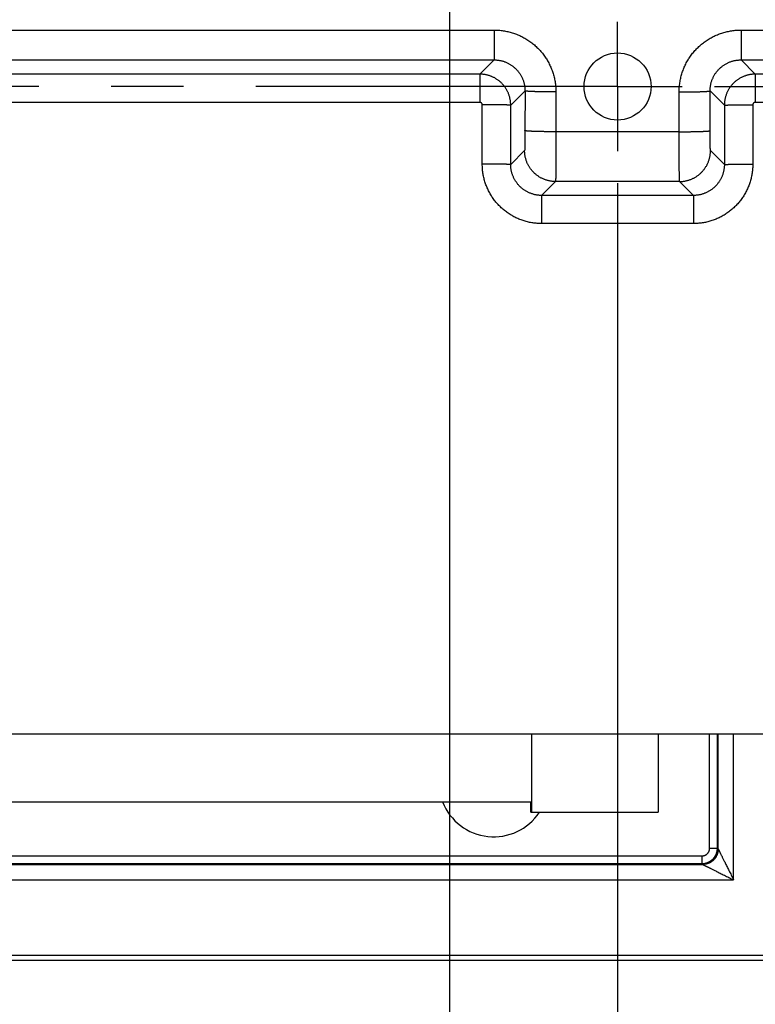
# Model space of a CAD drawing. Header units: inches. Extents: x 0 to 34, y 0 to 22.
# Tile 19 of 126: x 14.4 to 15.8, y 9.3 to 11.2. Entities that reach past the tile are written whole.
import ezdxf

# ---------------------------------------------------------------- set-up
doc = ezdxf.new("R2010")
doc.units = ezdxf.units.IN
doc.header["$LTSCALE"] = 1.87
doc.header["$MEASUREMENT"] = 0
doc.linetypes.add('CENTER', pattern=[0.6, 0.375, -0.075, 0.075, -0.075])
doc.layers.get('0').update_dxf_attribs({"linetype": 'CONTINUOUS'})
doc.layers.add('DEFAULT_1', color=7, linetype='CENTER')
doc.layers.add('DIMENSIONS', color=7, linetype='CONTINUOUS')
doc.styles.get("Standard").update_dxf_attribs({"font": 'txt', "width": 0.8})
doc.dimstyles.new('DIMSTYLE_1', dxfattribs={"dimtxt": 0.125, "dimasz": 0.18, "dimexe": 0.18, "dimexo": 0.0625, "dimgap": 0.09, "dimtad": 0, "dimtih": 1, "dimtoh": 1, "dimdec": 3, "dimzin": 4, "dimdsep": 46, "dimtxsty": 'STANDARD', "dimblk": '_FILLED', "dimblk1": '_FILLED', "dimblk2": '_FILLED', "dimcen": 0.09, "dimadec": 0, "dimazin": 0, "dimtp": 0.01, "dimtm": 0.01, "dimtfac": 1, "dimtdec": 3, "dimtofl": 0, "dimtmove": 0, "dimatfit": 3, "dimldrblk": '_FILLED', "dimfxl": 1, "dimtolj": 1, "dimtzin": 4, "dimarcsym": 0})

# ---------------------------------------------------------------- blocks, each defined once
blk = doc.blocks.new('*D4')
at = {"layer": 'DIMENSIONS', "color": 2, "linetype": 'CONTINUOUS'}
blk.add_line((16.2692, 10.8913), (16.2692, 8.6607), dxfattribs=at)
at = {"layer": 'DIMENSIONS', "color": 2, "linetype": 'CONTINUOUS', "width": 0.8}
for s, p in [(']', (16.3317, 8.4982)), ('88.11', (16.3317, 7.9982)), ('[', (16.3317, 7.8982)), ('3.469', (16.3317, 7.2732))]:
    blk.add_text(s, height=0.125, rotation=90, dxfattribs=at).set_placement(p)
blk = doc.blocks.new('_FILLED')
at = {"color": 0, "linetype": 'BYBLOCK'}
blk.add_solid([(0, 0), (-1, 0.174), (-1, -0.174)], dxfattribs=at)
blk = doc.blocks.new('*D10')
at = {"layer": 'DIMENSIONS', "color": 2, "linetype": 'CONTINUOUS'}
blk.add_line((15.5247, 10.8537), (15.5247, 8.6607), dxfattribs=at)
at = {"layer": 'DIMENSIONS', "color": 2, "linetype": 'CONTINUOUS', "width": 0.8}
for s, p in [(']', (15.5872, 8.4982)), ('69.2', (15.5872, 8.0982)), ('[', (15.5872, 7.9982)), ('2.724', (15.5872, 7.3732))]:
    blk.add_text(s, height=0.125, rotation=90, dxfattribs=at).set_placement(p)
blk = doc.blocks.new('*D11')
at = {"layer": 'DIMENSIONS', "color": 2, "linetype": 'CONTINUOUS'}
blk.add_line((15.199, 11.5307), (15.199, 8.6607), dxfattribs=at)
at = {"layer": 'DIMENSIONS', "color": 2, "linetype": 'CONTINUOUS', "width": 0.8}
for s, p in [(']', (15.2615, 8.4982)), ('60.93', (15.2615, 7.9982)), ('[', (15.2615, 7.8982)), ('2.399', (15.2615, 7.2732))]:
    blk.add_text(s, height=0.125, rotation=90, dxfattribs=at).set_placement(p)
blk = doc.blocks.new('*D20')
at = {"layer": 'DIMENSIONS', "color": 2, "linetype": 'CONTINUOUS'}
blk.add_line((15.7123, 11.0413), (16.9567, 11.0413), dxfattribs=at)
at = {"layer": 'DIMENSIONS', "color": 2, "linetype": 'CONTINUOUS', "width": 0.8}
for s, p in [('[', (17.6442, 10.9788)), (']', (18.3442, 10.9788)), ('7.926', (17.0192, 10.9788)), ('201.32', (17.7442, 10.9788))]:
    blk.add_text(s, height=0.125, dxfattribs=at).set_placement(p)

msp = doc.modelspace()

# ---------------------------------------------------------------- linework, layer by layer
at = {"color": 7, "linetype": 'CONTINUOUS'}
for p, q in [((13.784, 11.1508), (15.2853, 11.1508)), ((15.2853, 11.1508), (15.2853, 11.0929)), ((15.764, 11.1508), (16.1078, 11.1508)), ((15.764, 11.1508), (15.764, 11.0929)), ((13.784, 11.0929), (15.2853, 11.0929)), ((15.2853, 11.0929), (15.2577, 11.0652)), ((15.764, 11.0929), (16.1078, 11.0929)), ((15.764, 11.0929), (15.7917, 11.0652)), ((15.2577, 11.0652), (13.8117, 11.0652)), ((15.2577, 11.0652), (15.2577, 11.0106)), ((16.0802, 11.0652), (15.7917, 11.0652)), ((15.7917, 11.0652), (15.7917, 11.0106)), ((15.3453, 11.0328), (15.3177, 11.0052)), ((15.3453, 11.0328), (15.3452, 10.9557)), ((15.7041, 11.0328), (15.7317, 11.0052)), ((15.7041, 10.9557), (15.7041, 11.0328)), ((15.4053, 11.0308), (15.4052, 10.9536)), ((15.6441, 10.9536), (15.6441, 11.0308)), ((15.2577, 11.0106), (13.8117, 11.0106)), ((15.2625, 10.8907), (15.2625, 11.0057)), ((15.3176, 10.8902), (15.3177, 11.0052)), ((15.7317, 11.0052), (15.7317, 10.8902)), ((15.7868, 11.0057), (15.7868, 10.8907)), ((16.0802, 11.0106), (15.7917, 11.0106)), ((15.6441, 10.9536), (15.4052, 10.9536)), ((15.3445, 10.9171), (15.3176, 10.8902)), ((15.7317, 10.8902), (15.7048, 10.9171)), ((15.4045, 10.8571), (15.3776, 10.8302)), ((15.6448, 10.8571), (15.4045, 10.8571)), ((15.6717, 10.8302), (15.6448, 10.8571)), ((15.6717, 10.8302), (15.3776, 10.8302)), ((15.3776, 10.8302), (15.3776, 10.7756)), ((15.6717, 10.8302), (15.6717, 10.7756)), ((15.6717, 10.7756), (15.3776, 10.7756)), ((12.9932, 9.7864), (16.0762, 9.7864)), ((15.3577, 9.7864), (15.3577, 9.6343)), ((15.6037, 9.7864), (15.6037, 9.6343)), ((15.7032, 9.5647), (15.7032, 9.7864)), ((15.7182, 9.5647), (15.7182, 9.7864)), ((15.7197, 9.5632), (15.7197, 9.7864)), ((15.7497, 9.5032), (15.7497, 9.7864)), ((13.7127, 9.6543), (15.3567, 9.6543)), ((15.3567, 9.6343), (15.3567, 9.6543)), ((15.3567, 9.6343), (15.6037, 9.6343)), ((15.7032, 9.5647), (15.7182, 9.5647)), ((15.7182, 9.5647), (15.7197, 9.5632)), ((13.3812, 9.5497), (15.6882, 9.5497)), ((15.6882, 9.5497), (15.6882, 9.5347)), ((13.3796, 9.5332), (15.6898, 9.5332)), ((13.3812, 9.5347), (15.6882, 9.5347)), ((15.6882, 9.5347), (15.6898, 9.5332)), ((13.3196, 9.5032), (15.7497, 9.5032)), ((12.9992, 9.3574), (16.0702, 9.3574)), ((12.9992, 9.3474), (16.0702, 9.3474))]:
    msp.add_line(p, q, dxfattribs=at)
msp.add_circle((15.5247, 11.0413), 0.065, dxfattribs=at)
msp.add_arc((15.2847, 9.6933), 0.1065, 201.4837, 326.3521, dxfattribs=at)
for points, knots in [([(15.2853, 11.1508), (15.2868, 11.1508), (15.2898, 11.1508), (15.2943, 11.1505), (15.2988, 11.1501), (15.3032, 11.1495), (15.3076, 11.1487), (15.312, 11.1478), (15.3164, 11.1468), (15.3207, 11.1455), (15.3249, 11.1441), (15.3291, 11.1426), (15.3333, 11.1408), (15.3374, 11.139), (15.3414, 11.1369), (15.3453, 11.1348), (15.3491, 11.1325), (15.3529, 11.13), (15.3566, 11.1274), (15.3601, 11.1247), (15.3636, 11.1218), (15.3669, 11.1188), (15.3701, 11.1157), (15.3733, 11.1125), (15.3763, 11.1091), (15.3791, 11.1057), (15.3818, 11.1021), (15.3844, 11.0984), (15.3869, 11.0947), (15.3892, 11.0908), (15.3914, 11.0869), (15.3934, 11.0829), (15.3953, 11.0788), (15.397, 11.0747), (15.3986, 11.0705), (15.4, 11.0662), (15.4012, 11.0619), (15.4023, 11.0575), (15.4032, 11.0531), (15.404, 11.0487), (15.4045, 11.0442), (15.405, 11.0397), (15.4052, 11.0352), (15.4053, 11.0322), (15.4053, 11.0308)], [0, 0, 0, 0, 0.023715, 0.047476, 0.071263, 0.095061, 0.118854, 0.142639, 0.166428, 0.190229, 0.214033, 0.237832, 0.261625, 0.285416, 0.309207, 0.333, 0.356797, 0.380594, 0.404392, 0.42819, 0.451993, 0.475799, 0.499605, 0.523408, 0.547214, 0.571026, 0.594843, 0.61866, 0.642475, 0.666293, 0.690118, 0.713945, 0.737771, 0.761596, 0.785429, 0.809274, 0.833122, 0.856964, 0.880804, 0.90465, 0.928501, 0.952349, 0.976185, 1, 1, 1, 1]), ([(15.6441, 11.0308), (15.6441, 11.0322), (15.6442, 11.0352), (15.6444, 11.0397), (15.6448, 11.0442), (15.6454, 11.0486), (15.6462, 11.0531), (15.6471, 11.0575), (15.6481, 11.0618), (15.6494, 11.0662), (15.6508, 11.0704), (15.6523, 11.0746), (15.6541, 11.0788), (15.6559, 11.0829), (15.658, 11.0869), (15.6601, 11.0908), (15.6624, 11.0947), (15.6649, 11.0984), (15.6675, 11.1021), (15.6702, 11.1057), (15.6731, 11.1091), (15.6761, 11.1125), (15.6792, 11.1157), (15.6824, 11.1188), (15.6858, 11.1218), (15.6892, 11.1247), (15.6928, 11.1274), (15.6964, 11.13), (15.7002, 11.1324), (15.704, 11.1348), (15.708, 11.1369), (15.712, 11.139), (15.716, 11.1408), (15.7202, 11.1425), (15.7244, 11.1441), (15.7287, 11.1455), (15.733, 11.1467), (15.7373, 11.1478), (15.7417, 11.1487), (15.7461, 11.1495), (15.7506, 11.1501), (15.7551, 11.1505), (15.7595, 11.1508), (15.7625, 11.1508), (15.764, 11.1508)], [0, 0, 0, 0, 0.023768, 0.04758, 0.071417, 0.095264, 0.119105, 0.142936, 0.16677, 0.190614, 0.214459, 0.238296, 0.262125, 0.285949, 0.309771, 0.333591, 0.357411, 0.381228, 0.405043, 0.428855, 0.452666, 0.476478, 0.500285, 0.524087, 0.547887, 0.57169, 0.595494, 0.619294, 0.643089, 0.666883, 0.69068, 0.714477, 0.738269, 0.762058, 0.785853, 0.809657, 0.833462, 0.857259, 0.881053, 0.90485, 0.928652, 0.95245, 0.976235, 1, 1, 1, 1]), ([(15.2853, 11.0929), (15.2862, 11.0929), (15.288, 11.0929), (15.2906, 11.0927), (15.2932, 11.0924), (15.2957, 11.092), (15.2983, 11.0915), (15.3009, 11.0909), (15.3034, 11.0902), (15.3058, 11.0893), (15.3083, 11.0884), (15.3107, 11.0873), (15.313, 11.0862), (15.3153, 11.0849), (15.3175, 11.0836), (15.3197, 11.0821), (15.3218, 11.0806), (15.3238, 11.0789), (15.3258, 11.0772), (15.3277, 11.0754), (15.3295, 11.0735), (15.3312, 11.0715), (15.3329, 11.0695), (15.3344, 11.0674), (15.3359, 11.0652), (15.3372, 11.063), (15.3385, 11.0607), (15.3397, 11.0583), (15.3407, 11.0559), (15.3417, 11.0535), (15.3425, 11.051), (15.3432, 11.0485), (15.3439, 11.0459), (15.3444, 11.0433), (15.3448, 11.0407), (15.3451, 11.0381), (15.3452, 11.0355), (15.3453, 11.0337), (15.3453, 11.0328)], [0, 0, 0, 0, 0.027729, 0.055453, 0.083171, 0.110884, 0.138592, 0.166298, 0.194002, 0.221704, 0.249405, 0.277107, 0.304809, 0.332514, 0.360222, 0.387936, 0.415654, 0.44338, 0.471112, 0.498852, 0.526601, 0.554359, 0.582127, 0.609906, 0.637696, 0.665497, 0.693309, 0.721133, 0.748969, 0.776817, 0.804677, 0.832549, 0.860432, 0.888325, 0.916227, 0.944141, 0.972065, 1, 1, 1, 1]), ([(15.7041, 11.0328), (15.7041, 11.0337), (15.7041, 11.0355), (15.7043, 11.0381), (15.7046, 11.0407), (15.705, 11.0433), (15.7055, 11.0459), (15.7061, 11.0485), (15.7068, 11.051), (15.7077, 11.0535), (15.7086, 11.0559), (15.7097, 11.0583), (15.7109, 11.0607), (15.7121, 11.063), (15.7135, 11.0652), (15.7149, 11.0674), (15.7165, 11.0695), (15.7181, 11.0715), (15.7198, 11.0735), (15.7217, 11.0754), (15.7235, 11.0772), (15.7255, 11.0789), (15.7275, 11.0806), (15.7297, 11.0821), (15.7318, 11.0836), (15.7341, 11.0849), (15.7364, 11.0862), (15.7387, 11.0873), (15.7411, 11.0884), (15.7435, 11.0893), (15.746, 11.0902), (15.7485, 11.0909), (15.751, 11.0915), (15.7536, 11.092), (15.7562, 11.0924), (15.7588, 11.0927), (15.7614, 11.0929), (15.7631, 11.0929), (15.764, 11.0929)], [0, 0, 0, 0, 0.027933, 0.055858, 0.083772, 0.111675, 0.139568, 0.167451, 0.195323, 0.223183, 0.251031, 0.278867, 0.306692, 0.334504, 0.362305, 0.390094, 0.417873, 0.445641, 0.4734, 0.501148, 0.528889, 0.556621, 0.584346, 0.612065, 0.639778, 0.667487, 0.695192, 0.722894, 0.750595, 0.778296, 0.805999, 0.833703, 0.861408, 0.889117, 0.916828, 0.944545, 0.972269, 1, 1, 1, 1]), ([(15.3177, 11.0052), (15.3177, 11.0061), (15.3176, 11.0079), (15.3174, 11.0105), (15.3172, 11.0131), (15.3168, 11.0157), (15.3162, 11.0182), (15.3156, 11.0208), (15.3149, 11.0233), (15.314, 11.0258), (15.3131, 11.0282), (15.312, 11.0306), (15.3109, 11.0329), (15.3096, 11.0352), (15.3083, 11.0375), (15.3068, 11.0397), (15.3053, 11.0418), (15.3036, 11.0438), (15.3019, 11.0458), (15.3001, 11.0477), (15.2982, 11.0495), (15.2962, 11.0512), (15.2942, 11.0528), (15.2921, 11.0544), (15.2899, 11.0558), (15.2877, 11.0572), (15.2854, 11.0585), (15.283, 11.0596), (15.2806, 11.0607), (15.2782, 11.0616), (15.2757, 11.0625), (15.2732, 11.0632), (15.2706, 11.0638), (15.2681, 11.0643), (15.2655, 11.0647), (15.2629, 11.065), (15.2603, 11.0652), (15.2585, 11.0652), (15.2577, 11.0652)], [0, 0, 0, 0, 0.02778, 0.055558, 0.083335, 0.111114, 0.1389, 0.166692, 0.194484, 0.222275, 0.250069, 0.277865, 0.305657, 0.333434, 0.361201, 0.388969, 0.416741, 0.444508, 0.472267, 0.50002, 0.527772, 0.555531, 0.583303, 0.611083, 0.638861, 0.666637, 0.694419, 0.722212, 0.750006, 0.777795, 0.80558, 0.833369, 0.861157, 0.888934, 0.916702, 0.944465, 0.97223, 1, 1, 1, 1]), ([(15.7917, 11.0652), (15.7908, 11.0652), (15.7891, 11.0652), (15.7865, 11.065), (15.7839, 11.0647), (15.7813, 11.0643), (15.7787, 11.0638), (15.7762, 11.0632), (15.7736, 11.0625), (15.7712, 11.0616), (15.7687, 11.0607), (15.7663, 11.0596), (15.764, 11.0585), (15.7617, 11.0572), (15.7594, 11.0558), (15.7573, 11.0544), (15.7552, 11.0528), (15.7531, 11.0512), (15.7512, 11.0495), (15.7493, 11.0477), (15.7475, 11.0458), (15.7457, 11.0438), (15.7441, 11.0418), (15.7425, 11.0397), (15.7411, 11.0375), (15.7397, 11.0352), (15.7385, 11.0329), (15.7373, 11.0306), (15.7363, 11.0282), (15.7353, 11.0258), (15.7345, 11.0233), (15.7337, 11.0208), (15.7331, 11.0182), (15.7326, 11.0157), (15.7322, 11.0131), (15.7319, 11.0105), (15.7317, 11.0079), (15.7317, 11.0061), (15.7317, 11.0052)], [0, 0, 0, 0, 0.027779, 0.055557, 0.083333, 0.111112, 0.138897, 0.166689, 0.194482, 0.222272, 0.250065, 0.277861, 0.305653, 0.33343, 0.361197, 0.388965, 0.416736, 0.444503, 0.472262, 0.500015, 0.527767, 0.555526, 0.583298, 0.611079, 0.638857, 0.666633, 0.694415, 0.722208, 0.750002, 0.777791, 0.805577, 0.833366, 0.861154, 0.888932, 0.9167, 0.944464, 0.97223, 1, 1, 1, 1]), ([(15.4053, 11.0308), (15.4044, 11.0308), (15.4026, 11.0308), (15.3999, 11.0308), (15.3973, 11.0308), (15.3947, 11.0308), (15.3921, 11.0308), (15.3895, 11.0308), (15.3869, 11.0309), (15.3844, 11.0309), (15.3819, 11.0309), (15.3795, 11.031), (15.3771, 11.031), (15.3748, 11.0311), (15.3725, 11.0311), (15.3704, 11.0312), (15.3682, 11.0312), (15.3662, 11.0313), (15.3642, 11.0313), (15.3623, 11.0314), (15.3605, 11.0315), (15.3588, 11.0316), (15.3571, 11.0316), (15.3556, 11.0317), (15.3541, 11.0318), (15.3528, 11.0319), (15.3516, 11.0319), (15.3504, 11.032), (15.3494, 11.0321), (15.3485, 11.0322), (15.3477, 11.0323), (15.347, 11.0324), (15.3464, 11.0325), (15.346, 11.0326), (15.3456, 11.0326), (15.3454, 11.0327), (15.3453, 11.0328), (15.3453, 11.0328)], [0, 0, 0, 0, 0.044282, 0.088476, 0.132497, 0.176257, 0.21967, 0.262652, 0.305117, 0.346981, 0.388164, 0.428583, 0.468159, 0.506814, 0.544473, 0.581062, 0.616507, 0.650741, 0.683696, 0.715306, 0.745511, 0.774251, 0.801469, 0.827114, 0.851133, 0.873482, 0.894117, 0.912998, 0.93009, 0.94536, 0.958782, 0.970332, 0.979995, 0.987761, 0.993637, 0.997661, 1, 1, 1, 1]), ([(15.6441, 11.0308), (15.645, 11.0308), (15.6468, 11.0308), (15.6494, 11.0308), (15.6521, 11.0308), (15.6547, 11.0308), (15.6573, 11.0308), (15.6599, 11.0308), (15.6624, 11.0309), (15.6649, 11.0309), (15.6674, 11.0309), (15.6698, 11.031), (15.6722, 11.031), (15.6745, 11.0311), (15.6768, 11.0311), (15.679, 11.0312), (15.6811, 11.0312), (15.6832, 11.0313), (15.6852, 11.0313), (15.6871, 11.0314), (15.6889, 11.0315), (15.6906, 11.0316), (15.6922, 11.0316), (15.6938, 11.0317), (15.6952, 11.0318), (15.6966, 11.0319), (15.6978, 11.0319), (15.6989, 11.032), (15.7, 11.0321), (15.7009, 11.0322), (15.7017, 11.0323), (15.7024, 11.0324), (15.7029, 11.0325), (15.7034, 11.0326), (15.7037, 11.0326), (15.704, 11.0327), (15.7041, 11.0328), (15.7041, 11.0328)], [0, 0, 0, 0, 0.044282, 0.088477, 0.132497, 0.176258, 0.219671, 0.262653, 0.305118, 0.346983, 0.388165, 0.428584, 0.46816, 0.506816, 0.544475, 0.581063, 0.616509, 0.650743, 0.683697, 0.715308, 0.745513, 0.774252, 0.801471, 0.827115, 0.851134, 0.873483, 0.894118, 0.912999, 0.930091, 0.945361, 0.958782, 0.970333, 0.979995, 0.987762, 0.993637, 0.997661, 1, 1, 1, 1]), ([(15.2625, 11.0057), (15.2625, 11.0058), (15.2625, 11.0061), (15.2625, 11.0065), (15.2624, 11.0069), (15.2623, 11.0073), (15.2621, 11.0077), (15.262, 11.008), (15.2618, 11.0084), (15.2615, 11.0087), (15.2613, 11.009), (15.261, 11.0093), (15.2607, 11.0096), (15.2603, 11.0098), (15.26, 11.01), (15.2596, 11.0102), (15.2592, 11.0103), (15.2589, 11.0105), (15.2585, 11.0105), (15.2581, 11.0106), (15.2578, 11.0106), (15.2577, 11.0106)], [0, 0, 0, 0, 0.052119, 0.10459, 0.157285, 0.210086, 0.262873, 0.315585, 0.368264, 0.420963, 0.473683, 0.526408, 0.579125, 0.631816, 0.684485, 0.737185, 0.789964, 0.842756, 0.895441, 0.947898, 1, 1, 1, 1]), ([(15.3177, 11.0052), (15.3176, 11.0053), (15.3175, 11.0053), (15.3173, 11.0053), (15.317, 11.0053), (15.3165, 11.0053), (15.316, 11.0053), (15.3153, 11.0054), (15.3145, 11.0054), (15.3136, 11.0054), (15.3126, 11.0054), (15.3115, 11.0054), (15.3103, 11.0055), (15.309, 11.0055), (15.3076, 11.0055), (15.3062, 11.0055), (15.3046, 11.0055), (15.3029, 11.0056), (15.3011, 11.0056), (15.2993, 11.0056), (15.2974, 11.0056), (15.2954, 11.0056), (15.2934, 11.0056), (15.2912, 11.0056), (15.2891, 11.0057), (15.2868, 11.0057), (15.2846, 11.0057), (15.2822, 11.0057), (15.2799, 11.0057), (15.2775, 11.0057), (15.275, 11.0057), (15.2726, 11.0057), (15.2701, 11.0057), (15.2676, 11.0057), (15.2651, 11.0057), (15.2634, 11.0057), (15.2625, 11.0057)], [0, 0, 0, 0, 0.001883, 0.005826, 0.011837, 0.019907, 0.030019, 0.042155, 0.056288, 0.07239, 0.090427, 0.110362, 0.132153, 0.155755, 0.181118, 0.20819, 0.236914, 0.26723, 0.299075, 0.332383, 0.367084, 0.403106, 0.440373, 0.478808, 0.51833, 0.558858, 0.600306, 0.642587, 0.685615, 0.729299, 0.773547, 0.818268, 0.863368, 0.908753, 0.954329, 1, 1, 1, 1]), ([(15.7317, 11.0052), (15.7317, 11.0053), (15.7318, 11.0053), (15.7321, 11.0053), (15.7324, 11.0053), (15.7328, 11.0053), (15.7334, 11.0053), (15.7341, 11.0054), (15.7348, 11.0054), (15.7357, 11.0054), (15.7367, 11.0054), (15.7378, 11.0054), (15.739, 11.0055), (15.7403, 11.0055), (15.7417, 11.0055), (15.7432, 11.0055), (15.7448, 11.0055), (15.7465, 11.0056), (15.7482, 11.0056), (15.75, 11.0056), (15.752, 11.0056), (15.7539, 11.0056), (15.756, 11.0056), (15.7581, 11.0056), (15.7603, 11.0057), (15.7625, 11.0057), (15.7648, 11.0057), (15.7671, 11.0057), (15.7695, 11.0057), (15.7719, 11.0057), (15.7743, 11.0057), (15.7768, 11.0057), (15.7793, 11.0057), (15.7818, 11.0057), (15.7843, 11.0057), (15.786, 11.0057), (15.7868, 11.0057)], [0, 0, 0, 0, 0.001883, 0.005826, 0.011837, 0.019907, 0.030019, 0.042155, 0.056288, 0.07239, 0.090427, 0.110362, 0.132153, 0.155755, 0.181118, 0.20819, 0.236914, 0.26723, 0.299075, 0.332383, 0.367084, 0.403106, 0.440373, 0.478808, 0.51833, 0.558858, 0.600306, 0.642588, 0.685615, 0.729299, 0.773547, 0.818268, 0.863368, 0.908754, 0.954329, 1, 1, 1, 1]), ([(15.7917, 11.0106), (15.7916, 11.0106), (15.7913, 11.0106), (15.7909, 11.0105), (15.7905, 11.0105), (15.7901, 11.0103), (15.7897, 11.0102), (15.7894, 11.01), (15.789, 11.0098), (15.7887, 11.0096), (15.7884, 11.0093), (15.7881, 11.009), (15.7878, 11.0087), (15.7876, 11.0084), (15.7874, 11.008), (15.7872, 11.0077), (15.7871, 11.0073), (15.787, 11.0069), (15.7869, 11.0065), (15.7868, 11.0061), (15.7868, 11.0058), (15.7868, 11.0057)], [0, 0, 0, 0, 0.052098, 0.104547, 0.157223, 0.210007, 0.262779, 0.315478, 0.368148, 0.420839, 0.473556, 0.526281, 0.579001, 0.631699, 0.684378, 0.737091, 0.789885, 0.842694, 0.895398, 0.947876, 1, 1, 1, 1]), ([(15.3452, 10.9557), (15.3452, 10.955), (15.3452, 10.9538), (15.3452, 10.9518), (15.3452, 10.9499), (15.3452, 10.948), (15.3452, 10.9461), (15.3452, 10.9442), (15.3452, 10.9424), (15.3452, 10.9406), (15.3451, 10.9388), (15.3451, 10.9371), (15.3451, 10.9354), (15.3451, 10.9338), (15.3451, 10.9322), (15.345, 10.9307), (15.345, 10.9293), (15.345, 10.9279), (15.345, 10.9266), (15.3449, 10.9254), (15.3449, 10.9242), (15.3449, 10.9231), (15.3449, 10.9221), (15.3448, 10.9212), (15.3448, 10.9204), (15.3448, 10.9197), (15.3447, 10.919), (15.3447, 10.9185), (15.3447, 10.918), (15.3446, 10.9177), (15.3446, 10.9174), (15.3446, 10.9172), (15.3446, 10.9171), (15.3445, 10.9171)], [0, 0, 0, 0, 0.050073, 0.100163, 0.150103, 0.199728, 0.248879, 0.297401, 0.34514, 0.391945, 0.437688, 0.482273, 0.525608, 0.567598, 0.60815, 0.647162, 0.684538, 0.720179, 0.753995, 0.785906, 0.815834, 0.843702, 0.869448, 0.893022, 0.914379, 0.933463, 0.950214, 0.964585, 0.976539, 0.986049, 0.993103, 0.997724, 1, 1, 1, 1]), ([(15.4052, 10.9536), (15.4043, 10.9536), (15.4025, 10.9536), (15.3999, 10.9536), (15.3972, 10.9536), (15.3946, 10.9536), (15.392, 10.9537), (15.3894, 10.9537), (15.3869, 10.9537), (15.3844, 10.9537), (15.3819, 10.9538), (15.3795, 10.9538), (15.3771, 10.9539), (15.3748, 10.9539), (15.3725, 10.954), (15.3703, 10.954), (15.3682, 10.9541), (15.3661, 10.9541), (15.3641, 10.9542), (15.3622, 10.9543), (15.3604, 10.9543), (15.3587, 10.9544), (15.3571, 10.9545), (15.3555, 10.9545), (15.3541, 10.9546), (15.3528, 10.9547), (15.3515, 10.9548), (15.3504, 10.9549), (15.3494, 10.955), (15.3484, 10.955), (15.3476, 10.9551), (15.347, 10.9552), (15.3464, 10.9553), (15.3459, 10.9554), (15.3456, 10.9555), (15.3454, 10.9556), (15.3452, 10.9557), (15.3452, 10.9557)], [0, 0, 0, 0, 0.044282, 0.088476, 0.132497, 0.176257, 0.21967, 0.262651, 0.305116, 0.346981, 0.388163, 0.428582, 0.468158, 0.506814, 0.544473, 0.581061, 0.616507, 0.65074, 0.683695, 0.715306, 0.745511, 0.77425, 0.801469, 0.827113, 0.851133, 0.873482, 0.894117, 0.912998, 0.93009, 0.94536, 0.958782, 0.970333, 0.979995, 0.987761, 0.993637, 0.997661, 1, 1, 1, 1]), ([(15.4052, 10.9536), (15.4052, 10.9523), (15.4052, 10.9497), (15.4052, 10.9458), (15.4052, 10.942), (15.4052, 10.9381), (15.4052, 10.9343), (15.4052, 10.9306), (15.4052, 10.9268), (15.4052, 10.9232), (15.4052, 10.9195), (15.4051, 10.9159), (15.4051, 10.9124), (15.4051, 10.909), (15.4051, 10.9056), (15.4051, 10.9023), (15.4051, 10.8991), (15.4051, 10.896), (15.405, 10.8929), (15.405, 10.89), (15.405, 10.8872), (15.405, 10.8845), (15.405, 10.8818), (15.4049, 10.8793), (15.4049, 10.877), (15.4049, 10.8747), (15.4049, 10.8726), (15.4049, 10.8705), (15.4048, 10.8687), (15.4048, 10.8669), (15.4048, 10.8653), (15.4048, 10.8638), (15.4047, 10.8625), (15.4047, 10.8613), (15.4047, 10.8603), (15.4047, 10.8594), (15.4046, 10.8586), (15.4046, 10.858), (15.4046, 10.8576), (15.4046, 10.8573), (15.4045, 10.8572), (15.4045, 10.8571)], [0, 0, 0, 0, 0.040305, 0.080488, 0.120488, 0.160247, 0.199705, 0.238807, 0.277494, 0.315705, 0.353385, 0.390477, 0.426923, 0.462661, 0.497627, 0.531775, 0.565063, 0.597445, 0.628866, 0.659276, 0.688631, 0.716886, 0.744004, 0.769945, 0.794672, 0.818142, 0.840317, 0.861163, 0.880656, 0.898767, 0.915463, 0.930715, 0.9445, 0.956796, 0.967588, 0.976857, 0.98459, 0.990778, 0.995411, 0.998483, 1, 1, 1, 1]), ([(15.6441, 10.9536), (15.645, 10.9536), (15.6468, 10.9536), (15.6495, 10.9536), (15.6521, 10.9536), (15.6547, 10.9536), (15.6573, 10.9537), (15.6599, 10.9537), (15.6625, 10.9537), (15.665, 10.9537), (15.6675, 10.9538), (15.6699, 10.9538), (15.6723, 10.9539), (15.6746, 10.9539), (15.6769, 10.954), (15.6791, 10.954), (15.6812, 10.9541), (15.6832, 10.9541), (15.6852, 10.9542), (15.6871, 10.9543), (15.6889, 10.9543), (15.6907, 10.9544), (15.6923, 10.9545), (15.6938, 10.9545), (15.6953, 10.9546), (15.6966, 10.9547), (15.6978, 10.9548), (15.699, 10.9549), (15.7, 10.955), (15.7009, 10.955), (15.7017, 10.9551), (15.7024, 10.9552), (15.703, 10.9553), (15.7034, 10.9554), (15.7038, 10.9555), (15.704, 10.9556), (15.7041, 10.9557), (15.7041, 10.9557)], [0, 0, 0, 0, 0.044282, 0.088476, 0.132497, 0.176257, 0.21967, 0.262651, 0.305116, 0.346981, 0.388163, 0.428582, 0.468158, 0.506814, 0.544473, 0.581061, 0.616507, 0.65074, 0.683695, 0.715306, 0.745511, 0.77425, 0.801469, 0.827113, 0.851133, 0.873482, 0.894117, 0.912998, 0.93009, 0.94536, 0.958782, 0.970333, 0.979995, 0.987761, 0.993637, 0.997661, 1, 1, 1, 1]), ([(15.6448, 10.8571), (15.6448, 10.8572), (15.6448, 10.8573), (15.6448, 10.8576), (15.6448, 10.858), (15.6447, 10.8586), (15.6447, 10.8594), (15.6447, 10.8603), (15.6446, 10.8613), (15.6446, 10.8625), (15.6446, 10.8638), (15.6446, 10.8653), (15.6445, 10.8669), (15.6445, 10.8687), (15.6445, 10.8705), (15.6445, 10.8726), (15.6445, 10.8747), (15.6444, 10.877), (15.6444, 10.8793), (15.6444, 10.8818), (15.6444, 10.8845), (15.6443, 10.8872), (15.6443, 10.89), (15.6443, 10.8929), (15.6443, 10.896), (15.6443, 10.8991), (15.6443, 10.9023), (15.6442, 10.9056), (15.6442, 10.909), (15.6442, 10.9124), (15.6442, 10.9159), (15.6442, 10.9195), (15.6442, 10.9232), (15.6442, 10.9268), (15.6442, 10.9306), (15.6442, 10.9343), (15.6442, 10.9381), (15.6442, 10.942), (15.6442, 10.9458), (15.6442, 10.9497), (15.6441, 10.9523), (15.6441, 10.9536)], [0, 0, 0, 0, 0.001517, 0.004589, 0.009222, 0.01541, 0.023143, 0.032412, 0.043204, 0.0555, 0.069285, 0.084537, 0.101233, 0.119344, 0.138837, 0.159683, 0.181858, 0.205328, 0.230055, 0.255996, 0.283114, 0.311369, 0.340724, 0.371134, 0.402555, 0.434937, 0.468225, 0.502373, 0.537339, 0.573077, 0.609523, 0.646615, 0.684295, 0.722506, 0.761193, 0.800295, 0.839753, 0.879512, 0.919512, 0.959695, 1, 1, 1, 1]), ([(15.7048, 10.9171), (15.7048, 10.9171), (15.7048, 10.9172), (15.7047, 10.9174), (15.7047, 10.9177), (15.7047, 10.918), (15.7047, 10.9185), (15.7046, 10.919), (15.7046, 10.9197), (15.7046, 10.9204), (15.7045, 10.9212), (15.7045, 10.9221), (15.7045, 10.9231), (15.7044, 10.9242), (15.7044, 10.9254), (15.7044, 10.9266), (15.7044, 10.9279), (15.7043, 10.9293), (15.7043, 10.9307), (15.7043, 10.9322), (15.7043, 10.9338), (15.7043, 10.9354), (15.7042, 10.9371), (15.7042, 10.9388), (15.7042, 10.9406), (15.7042, 10.9424), (15.7042, 10.9442), (15.7042, 10.9461), (15.7042, 10.948), (15.7042, 10.9499), (15.7041, 10.9518), (15.7041, 10.9538), (15.7041, 10.955), (15.7041, 10.9557)], [0, 0, 0, 0, 0.002276, 0.006897, 0.013951, 0.023461, 0.035415, 0.049786, 0.066537, 0.085621, 0.106978, 0.130552, 0.156298, 0.184166, 0.214094, 0.246005, 0.279821, 0.315462, 0.352838, 0.39185, 0.432402, 0.474392, 0.517727, 0.562312, 0.608055, 0.65486, 0.702599, 0.751121, 0.800272, 0.849897, 0.899837, 0.949927, 1, 1, 1, 1]), ([(15.4045, 10.8571), (15.4037, 10.8571), (15.4019, 10.8571), (15.3993, 10.8573), (15.3967, 10.8576), (15.3941, 10.858), (15.3915, 10.8585), (15.389, 10.8591), (15.3865, 10.8599), (15.384, 10.8607), (15.3816, 10.8617), (15.3792, 10.8627), (15.3768, 10.8639), (15.3745, 10.8651), (15.3723, 10.8665), (15.3701, 10.8679), (15.368, 10.8695), (15.366, 10.8711), (15.364, 10.8729), (15.3621, 10.8747), (15.3603, 10.8766), (15.3586, 10.8785), (15.3569, 10.8806), (15.3554, 10.8827), (15.3539, 10.8849), (15.3526, 10.8871), (15.3513, 10.8894), (15.3501, 10.8917), (15.3491, 10.8941), (15.3481, 10.8966), (15.3473, 10.8991), (15.3466, 10.9016), (15.3459, 10.9041), (15.3454, 10.9067), (15.345, 10.9093), (15.3447, 10.9119), (15.3446, 10.9145), (15.3445, 10.9162), (15.3445, 10.9171)], [0, 0, 0, 0, 0.027775, 0.055551, 0.083327, 0.111103, 0.13888, 0.166657, 0.194435, 0.222212, 0.24999, 0.277769, 0.305547, 0.333326, 0.361105, 0.388884, 0.416663, 0.444442, 0.472222, 0.500001, 0.52778, 0.55556, 0.583339, 0.611118, 0.638897, 0.666676, 0.694455, 0.722233, 0.750011, 0.777789, 0.805567, 0.833344, 0.861121, 0.888897, 0.916674, 0.944449, 0.972225, 1, 1, 1, 1]), ([(15.6448, 10.8571), (15.6457, 10.8571), (15.6475, 10.8571), (15.6501, 10.8573), (15.6527, 10.8576), (15.6553, 10.858), (15.6578, 10.8585), (15.6604, 10.8591), (15.6629, 10.8599), (15.6654, 10.8607), (15.6678, 10.8617), (15.6702, 10.8627), (15.6725, 10.8639), (15.6748, 10.8651), (15.6771, 10.8665), (15.6792, 10.8679), (15.6814, 10.8695), (15.6834, 10.8711), (15.6854, 10.8729), (15.6873, 10.8747), (15.6891, 10.8766), (15.6908, 10.8785), (15.6924, 10.8806), (15.694, 10.8827), (15.6954, 10.8849), (15.6968, 10.8871), (15.6981, 10.8894), (15.6992, 10.8917), (15.7003, 10.8941), (15.7012, 10.8966), (15.7021, 10.8991), (15.7028, 10.9016), (15.7034, 10.9041), (15.7039, 10.9067), (15.7043, 10.9093), (15.7046, 10.9119), (15.7048, 10.9145), (15.7048, 10.9162), (15.7048, 10.9171)], [0, 0, 0, 0, 0.027775, 0.055551, 0.083327, 0.111103, 0.13888, 0.166657, 0.194435, 0.222212, 0.24999, 0.277769, 0.305547, 0.333326, 0.361105, 0.388884, 0.416663, 0.444442, 0.472222, 0.500001, 0.52778, 0.55556, 0.583339, 0.611118, 0.638897, 0.666676, 0.694455, 0.722233, 0.750011, 0.777789, 0.805567, 0.833344, 0.861121, 0.888897, 0.916674, 0.944449, 0.972225, 1, 1, 1, 1]), ([(15.3776, 10.7756), (15.3762, 10.7756), (15.3733, 10.7756), (15.369, 10.7759), (15.3647, 10.7763), (15.3605, 10.7768), (15.3562, 10.7775), (15.352, 10.7784), (15.3478, 10.7795), (15.3437, 10.7806), (15.3396, 10.782), (15.3356, 10.7835), (15.3316, 10.7851), (15.3277, 10.7869), (15.3238, 10.7889), (15.3201, 10.791), (15.3164, 10.7932), (15.3128, 10.7955), (15.3093, 10.798), (15.3058, 10.8007), (15.3025, 10.8034), (15.2993, 10.8063), (15.2962, 10.8093), (15.2932, 10.8124), (15.2903, 10.8156), (15.2876, 10.8189), (15.285, 10.8223), (15.2825, 10.8258), (15.2801, 10.8294), (15.2779, 10.8331), (15.2758, 10.8369), (15.2739, 10.8407), (15.2721, 10.8446), (15.2704, 10.8486), (15.2689, 10.8527), (15.2676, 10.8568), (15.2664, 10.8609), (15.2654, 10.8651), (15.2645, 10.8693), (15.2638, 10.8735), (15.2632, 10.8778), (15.2628, 10.8821), (15.2626, 10.8864), (15.2625, 10.8893), (15.2625, 10.8907)], [0, 0, 0, 0, 0.023715, 0.047479, 0.071275, 0.095088, 0.118905, 0.142714, 0.16652, 0.190333, 0.214159, 0.237989, 0.261813, 0.285629, 0.309442, 0.333255, 0.357068, 0.380882, 0.404696, 0.428511, 0.452327, 0.476143, 0.49996, 0.523777, 0.547595, 0.571412, 0.595229, 0.619046, 0.642863, 0.66668, 0.690498, 0.714317, 0.73814, 0.761969, 0.785804, 0.809635, 0.833454, 0.857266, 0.881079, 0.904898, 0.928713, 0.952512, 0.976279, 1, 1, 1, 1]), ([(15.3176, 10.8902), (15.3176, 10.8902), (15.3175, 10.8902), (15.3173, 10.8902), (15.3169, 10.8903), (15.3165, 10.8903), (15.3159, 10.8903), (15.3153, 10.8903), (15.3145, 10.8904), (15.3136, 10.8904), (15.3126, 10.8904), (15.3115, 10.8904), (15.3103, 10.8904), (15.309, 10.8905), (15.3076, 10.8905), (15.3061, 10.8905), (15.3046, 10.8905), (15.3029, 10.8905), (15.3011, 10.8905), (15.2993, 10.8906), (15.2974, 10.8906), (15.2954, 10.8906), (15.2933, 10.8906), (15.2912, 10.8906), (15.2891, 10.8906), (15.2868, 10.8906), (15.2845, 10.8906), (15.2822, 10.8906), (15.2798, 10.8907), (15.2774, 10.8907), (15.275, 10.8907), (15.2725, 10.8907), (15.2701, 10.8907), (15.2676, 10.8907), (15.265, 10.8907), (15.2634, 10.8907), (15.2625, 10.8907)], [0, 0, 0, 0, 0.001883, 0.005826, 0.011837, 0.019906, 0.030018, 0.042153, 0.056286, 0.072388, 0.090424, 0.110359, 0.132149, 0.15575, 0.181113, 0.208184, 0.236907, 0.267223, 0.299068, 0.332376, 0.367076, 0.403098, 0.440365, 0.4788, 0.518322, 0.55885, 0.600298, 0.642581, 0.685609, 0.729293, 0.773543, 0.818264, 0.863365, 0.908752, 0.954328, 1, 1, 1, 1]), ([(15.3776, 10.8302), (15.3767, 10.8302), (15.375, 10.8302), (15.3724, 10.8304), (15.3698, 10.8307), (15.3672, 10.8311), (15.3646, 10.8316), (15.3621, 10.8322), (15.3596, 10.8329), (15.3571, 10.8338), (15.3546, 10.8347), (15.3522, 10.8358), (15.3499, 10.8369), (15.3476, 10.8382), (15.3454, 10.8396), (15.3432, 10.841), (15.3411, 10.8426), (15.339, 10.8442), (15.3371, 10.8459), (15.3352, 10.8477), (15.3334, 10.8496), (15.3316, 10.8516), (15.33, 10.8536), (15.3285, 10.8558), (15.327, 10.8579), (15.3256, 10.8602), (15.3244, 10.8625), (15.3232, 10.8648), (15.3222, 10.8672), (15.3212, 10.8697), (15.3204, 10.8721), (15.3197, 10.8746), (15.319, 10.8772), (15.3185, 10.8798), (15.3181, 10.8824), (15.3178, 10.885), (15.3177, 10.8876), (15.3176, 10.8893), (15.3176, 10.8902)], [0, 0, 0, 0, 0.027789, 0.055573, 0.083352, 0.111129, 0.138909, 0.166691, 0.194471, 0.222248, 0.250019, 0.277784, 0.305544, 0.333304, 0.361065, 0.388825, 0.416585, 0.444345, 0.472106, 0.499868, 0.52763, 0.555393, 0.583159, 0.610927, 0.638696, 0.666466, 0.694238, 0.722013, 0.749794, 0.777581, 0.805375, 0.833173, 0.860975, 0.888776, 0.916576, 0.944379, 0.972187, 1, 1, 1, 1]), ([(15.7868, 10.8907), (15.7868, 10.8893), (15.7868, 10.8864), (15.7865, 10.8821), (15.7861, 10.8778), (15.7856, 10.8735), (15.7849, 10.8693), (15.784, 10.8651), (15.7829, 10.8609), (15.7818, 10.8568), (15.7804, 10.8527), (15.7789, 10.8486), (15.7773, 10.8446), (15.7755, 10.8407), (15.7735, 10.8369), (15.7714, 10.8331), (15.7692, 10.8294), (15.7669, 10.8258), (15.7644, 10.8223), (15.7618, 10.8189), (15.759, 10.8156), (15.7561, 10.8124), (15.7532, 10.8093), (15.75, 10.8063), (15.7468, 10.8034), (15.7435, 10.8007), (15.7401, 10.798), (15.7366, 10.7955), (15.733, 10.7932), (15.7293, 10.791), (15.7255, 10.7889), (15.7217, 10.7869), (15.7178, 10.7851), (15.7138, 10.7835), (15.7098, 10.782), (15.7057, 10.7806), (15.7015, 10.7795), (15.6973, 10.7784), (15.6931, 10.7775), (15.6889, 10.7768), (15.6846, 10.7763), (15.6803, 10.7759), (15.676, 10.7756), (15.6732, 10.7756), (15.6717, 10.7756)], [0, 0, 0, 0, 0.023721, 0.047489, 0.071287, 0.095102, 0.118921, 0.142734, 0.166546, 0.190365, 0.214196, 0.238031, 0.261861, 0.285683, 0.309502, 0.33332, 0.357137, 0.380954, 0.404771, 0.428588, 0.452405, 0.476223, 0.50004, 0.523857, 0.547673, 0.571489, 0.595304, 0.619118, 0.642932, 0.666745, 0.690558, 0.714371, 0.738187, 0.762011, 0.785841, 0.809667, 0.83348, 0.857286, 0.881095, 0.904912, 0.928725, 0.952521, 0.976285, 1, 1, 1, 1]), ([(15.7317, 10.8902), (15.7317, 10.8893), (15.7317, 10.8876), (15.7315, 10.885), (15.7312, 10.8824), (15.7308, 10.8798), (15.7303, 10.8772), (15.7297, 10.8746), (15.729, 10.8721), (15.7281, 10.8697), (15.7272, 10.8672), (15.7261, 10.8648), (15.725, 10.8625), (15.7237, 10.8602), (15.7224, 10.8579), (15.7209, 10.8558), (15.7194, 10.8536), (15.7177, 10.8516), (15.716, 10.8496), (15.7142, 10.8477), (15.7123, 10.8459), (15.7103, 10.8442), (15.7083, 10.8426), (15.7062, 10.841), (15.704, 10.8396), (15.7018, 10.8382), (15.6995, 10.8369), (15.6971, 10.8358), (15.6947, 10.8347), (15.6923, 10.8338), (15.6898, 10.8329), (15.6873, 10.8322), (15.6847, 10.8316), (15.6822, 10.8311), (15.6796, 10.8307), (15.677, 10.8304), (15.6744, 10.8302), (15.6726, 10.8302), (15.6717, 10.8302)], [0, 0, 0, 0, 0.027813, 0.055621, 0.083424, 0.111224, 0.139025, 0.166827, 0.194626, 0.222419, 0.250206, 0.277987, 0.305762, 0.333534, 0.361304, 0.389073, 0.416842, 0.444607, 0.47237, 0.500132, 0.527894, 0.555655, 0.583415, 0.611175, 0.638935, 0.666696, 0.694456, 0.722216, 0.749981, 0.777752, 0.805529, 0.833309, 0.861091, 0.888871, 0.916648, 0.944427, 0.972211, 1, 1, 1, 1]), ([(15.7317, 10.8902), (15.7318, 10.8902), (15.7319, 10.8902), (15.7321, 10.8902), (15.7324, 10.8903), (15.7329, 10.8903), (15.7334, 10.8903), (15.7341, 10.8903), (15.7349, 10.8904), (15.7357, 10.8904), (15.7367, 10.8904), (15.7378, 10.8904), (15.739, 10.8904), (15.7403, 10.8905), (15.7417, 10.8905), (15.7432, 10.8905), (15.7448, 10.8905), (15.7465, 10.8905), (15.7482, 10.8905), (15.7501, 10.8906), (15.752, 10.8906), (15.754, 10.8906), (15.756, 10.8906), (15.7581, 10.8906), (15.7603, 10.8906), (15.7625, 10.8906), (15.7648, 10.8906), (15.7671, 10.8906), (15.7695, 10.8907), (15.7719, 10.8907), (15.7744, 10.8907), (15.7768, 10.8907), (15.7793, 10.8907), (15.7818, 10.8907), (15.7843, 10.8907), (15.786, 10.8907), (15.7868, 10.8907)], [0, 0, 0, 0, 0.001883, 0.005826, 0.011837, 0.019906, 0.030018, 0.042153, 0.056286, 0.072388, 0.090424, 0.110358, 0.132149, 0.15575, 0.181113, 0.208184, 0.236907, 0.267223, 0.299068, 0.332376, 0.367076, 0.403098, 0.440365, 0.4788, 0.518322, 0.55885, 0.600298, 0.642581, 0.685609, 0.729293, 0.773543, 0.818264, 0.863365, 0.908752, 0.954328, 1, 1, 1, 1]), ([(15.6882, 9.5347), (15.6887, 9.5347), (15.6898, 9.5348), (15.6913, 9.5349), (15.6929, 9.5351), (15.6944, 9.5354), (15.696, 9.5358), (15.6975, 9.5362), (15.699, 9.5367), (15.7004, 9.5373), (15.7018, 9.538), (15.7032, 9.5388), (15.7045, 9.5396), (15.7058, 9.5405), (15.7071, 9.5414), (15.7083, 9.5424), (15.7094, 9.5435), (15.7105, 9.5447), (15.7115, 9.5459), (15.7125, 9.5471), (15.7134, 9.5484), (15.7142, 9.5497), (15.7149, 9.5511), (15.7156, 9.5525), (15.7162, 9.554), (15.7167, 9.5555), (15.7172, 9.557), (15.7175, 9.5585), (15.7178, 9.56), (15.718, 9.5616), (15.7182, 9.5632), (15.7182, 9.5642), (15.7182, 9.5647)], [0, 0, 0, 0, 0.033365, 0.066727, 0.100086, 0.133443, 0.166798, 0.200151, 0.233501, 0.266846, 0.300185, 0.333518, 0.366845, 0.40017, 0.433493, 0.466817, 0.500142, 0.533471, 0.566803, 0.600136, 0.633465, 0.666793, 0.700124, 0.733454, 0.766776, 0.800088, 0.833395, 0.866705, 0.90002, 0.933338, 0.966661, 1, 1, 1, 1]), ([(15.6882, 9.5497), (15.6885, 9.5497), (15.6891, 9.5498), (15.6901, 9.5498), (15.691, 9.55), (15.6919, 9.5502), (15.6928, 9.5505), (15.6937, 9.5508), (15.6946, 9.5512), (15.6954, 9.5516), (15.6962, 9.5521), (15.697, 9.5526), (15.6978, 9.5532), (15.6985, 9.5538), (15.6991, 9.5545), (15.6998, 9.5552), (15.7003, 9.5559), (15.7009, 9.5567), (15.7013, 9.5575), (15.7018, 9.5583), (15.7021, 9.5592), (15.7025, 9.5601), (15.7027, 9.561), (15.7029, 9.5619), (15.7031, 9.5628), (15.7032, 9.5638), (15.7032, 9.5644), (15.7032, 9.5647)], [0, 0, 0, 0, 0.039856, 0.079831, 0.119881, 0.159962, 0.200029, 0.240068, 0.280091, 0.32011, 0.360126, 0.400135, 0.440135, 0.480127, 0.520109, 0.560082, 0.600044, 0.63999, 0.679919, 0.719832, 0.75975, 0.799692, 0.839676, 0.879716, 0.919796, 0.959897, 1, 1, 1, 1]), ([(15.7197, 9.5632), (15.7197, 9.5626), (15.7197, 9.5616), (15.7196, 9.56), (15.7194, 9.5585), (15.7191, 9.5569), (15.7187, 9.5554), (15.7183, 9.5539), (15.7178, 9.5524), (15.7172, 9.551), (15.7165, 9.5496), (15.7157, 9.5482), (15.7149, 9.5468), (15.714, 9.5456), (15.7131, 9.5443), (15.712, 9.5431), (15.711, 9.542), (15.7098, 9.5409), (15.7086, 9.5399), (15.7074, 9.5389), (15.7061, 9.538), (15.7047, 9.5372), (15.7034, 9.5365), (15.702, 9.5358), (15.7005, 9.5352), (15.699, 9.5347), (15.6975, 9.5342), (15.696, 9.5338), (15.6944, 9.5336), (15.6929, 9.5333), (15.6913, 9.5332), (15.6903, 9.5332), (15.6898, 9.5332)], [0, 0, 0, 0, 0.033316, 0.066635, 0.099955, 0.133278, 0.166602, 0.199929, 0.233258, 0.266589, 0.299922, 0.333256, 0.366592, 0.39993, 0.433269, 0.46661, 0.499951, 0.533293, 0.566636, 0.599978, 0.633321, 0.666663, 0.700004, 0.733343, 0.766682, 0.800019, 0.833354, 0.866687, 0.900018, 0.933348, 0.966675, 1, 1, 1, 1]), ([(15.7197, 9.5632), (15.7198, 9.5631), (15.7198, 9.5631), (15.7199, 9.5629), (15.7199, 9.5627), (15.7201, 9.5625), (15.7202, 9.5622), (15.7204, 9.5618), (15.7206, 9.5614), (15.7209, 9.5608), (15.7212, 9.5603), (15.7215, 9.5596), (15.7219, 9.5588), (15.7224, 9.5579), (15.7229, 9.5569), (15.7235, 9.5557), (15.7241, 9.5544), (15.7249, 9.5529), (15.7257, 9.5512), (15.7267, 9.5493), (15.7277, 9.5472), (15.7289, 9.5449), (15.7302, 9.5423), (15.7316, 9.5394), (15.7332, 9.5363), (15.7349, 9.5329), (15.7367, 9.5292), (15.7387, 9.5253), (15.7407, 9.5212), (15.7429, 9.5169), (15.7451, 9.5124), (15.7474, 9.5078), (15.7489, 9.5048), (15.7497, 9.5032)], [0, 0, 0, 0, 0.001357, 0.003559, 0.006696, 0.010833, 0.016024, 0.022312, 0.029734, 0.03834, 0.048221, 0.059534, 0.072502, 0.08737, 0.104381, 0.123766, 0.145734, 0.170542, 0.19848, 0.229825, 0.264809, 0.303682, 0.346766, 0.394363, 0.446568, 0.503305, 0.564425, 0.629702, 0.69882, 0.77115, 0.845941, 0.922461, 1, 1, 1, 1]), ([(15.6898, 9.5332), (15.6898, 9.5332), (15.6899, 9.5331), (15.69, 9.5331), (15.6902, 9.533), (15.6905, 9.5328), (15.6908, 9.5327), (15.6912, 9.5325), (15.6916, 9.5323), (15.6921, 9.532), (15.6926, 9.5317), (15.6933, 9.5314), (15.6941, 9.531), (15.6951, 9.5305), (15.6961, 9.53), (15.6973, 9.5294), (15.6986, 9.5288), (15.7001, 9.528), (15.7018, 9.5272), (15.7037, 9.5262), (15.7058, 9.5252), (15.7081, 9.524), (15.7107, 9.5227), (15.7136, 9.5213), (15.7167, 9.5197), (15.7201, 9.518), (15.7238, 9.5162), (15.7277, 9.5142), (15.7318, 9.5122), (15.7361, 9.51), (15.7405, 9.5078), (15.7451, 9.5055), (15.7482, 9.504), (15.7497, 9.5032)], [0, 0, 0, 0, 0.001839, 0.004426, 0.007821, 0.012015, 0.017042, 0.022983, 0.029958, 0.038098, 0.047589, 0.058763, 0.071994, 0.087617, 0.105533, 0.125409, 0.147152, 0.171434, 0.199078, 0.230479, 0.265691, 0.304887, 0.348234, 0.395867, 0.447925, 0.50451, 0.565564, 0.630784, 0.699763, 0.771872, 0.846407, 0.922674, 1, 1, 1, 1])]:
    msp.add_open_spline(points, degree=3, knots=knots, dxfattribs=at)
at = {"layer": 'DEFAULT_1', "color": 7, "linetype": 'CENTER'}
for q in [(15.5247, 11.1664), (13.641, 11.0413), (15.6498, 11.0413), (15.5247, 10.9162)]:
    msp.add_line((15.5247, 11.0413), q, dxfattribs=at)

# ---------------------------------------------------------------- dimensions: what is measured, and where the dimension line sits
at = {"layer": 'DIMENSIONS', "color": 2, "linetype": 'CONTINUOUS'}
for feature_location, offset, dtype, origin, picture, middle in [((15.7123, 11.0413), (1.2444, 0), 0, (15.6498, 18.9673), '*D20', (17.7317, 11.0413)), ((15.199, 11.5307), (0, -2.87), 1, (12.8002, 11.5932), '*D11', (15.199, 7.9357)), ((16.2692, 10.8913), (0, -2.2306), 1, (12.8002, 10.9538), '*D4', (16.2692, 7.9357)), ((15.524678, 10.853652), (0, -2.192997), 1, (12.800181, 10.916152), '*D10', (15.524678, 7.985655))]:
    dim = msp.add_ordinate_dim(feature_location=feature_location, offset=offset, dtype=dtype, origin=origin, dimstyle='DIMSTYLE_1', dxfattribs=at)
    dim.commit()
    dim.dimension.update_dxf_attribs({"geometry": picture, "text_midpoint": middle})

doc.saveas('drawing.dxf')
